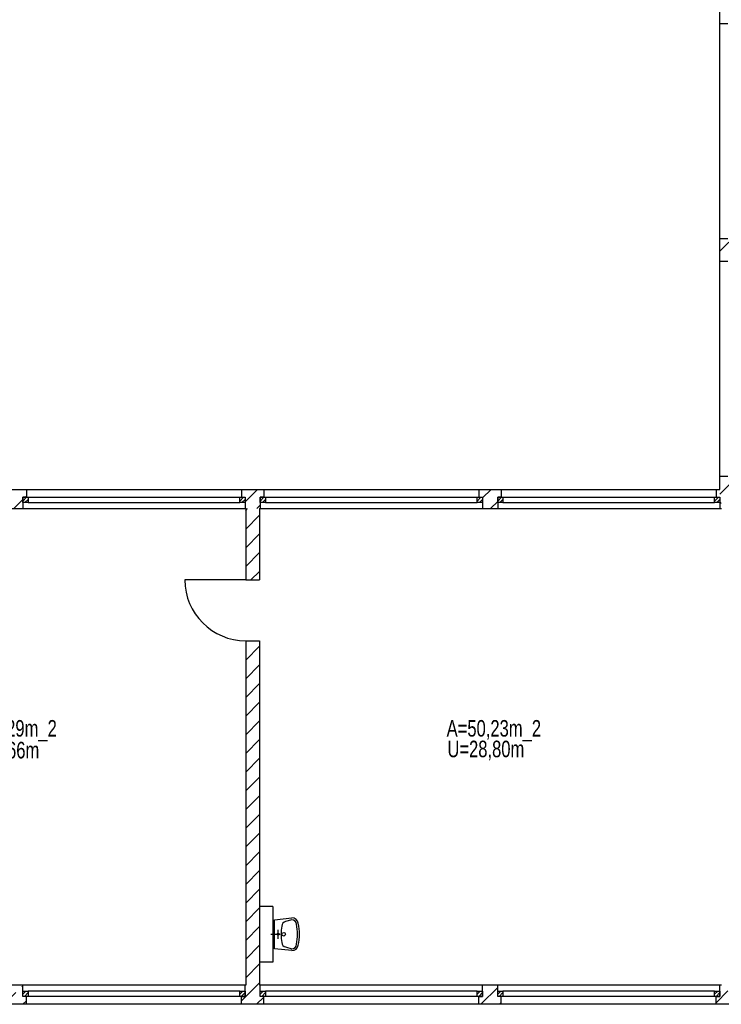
# Model space of a CAD drawing. Header units: metres. Extents: x 940 to 7099, y 1771 to 4983.
# Tile 8 of 12: x 4567 to 5629, y 1786 to 3276. Entities that reach past the tile are written whole.
import ezdxf

# ---------------------------------------------------------------- set-up
doc = ezdxf.new("R2010")
doc.units = ezdxf.units.M
doc.header["$LTSCALE"] = 100
doc.header["$MEASUREMENT"] = 0
doc.linetypes.add('DASHDOT', pattern=[1, 0.5, -0.25, 0, -0.25])
doc.linetypes.add('HIDDEN', pattern=[0.375, 0.25, -0.125])
for name, color, linetype in [('20', 211, 'Continuous'), ('22', 211, 'Continuous'), ('30', 5, 'Continuous'), ('32', 2, 'Continuous'), ('36', 3, 'Continuous'), ('64', 7, 'Continuous'), ('67', 2, 'Continuous'), ('68', 211, 'Continuous')]:
    doc.layers.add(name, color=color, linetype=linetype)

msp = doc.modelspace()

# ---------------------------------------------------------------- linework, layer by layer
at = {"layer": '20', "linetype": 'Continuous'}
for p, q in [((5267.25, 2551.96), (5280.29, 2565)), ((4909, 2533.1212), (4911.8788, 2536)), ((5279.5743, 2536), (5290.25, 2546.6757)), ((5626.5, 2543.5144), (5628.2052, 2545.2196)), ((4909, 2504.8369), (4930, 2525.8369)), ((4909, 2476.5527), (4930, 2497.5527)), ((4909, 2448.2684), (4930, 2469.2684)), ((4917.0159, 2428), (4930, 2440.9841)), ((4909, 2335.1313), (4909.8687, 2336)), ((4909, 2306.847), (4930, 2327.847)), ((4909, 2278.5628), (4930, 2299.5628)), ((4909, 2250.2785), (4930, 2271.2785)), ((4909, 2221.9942), (4930, 2242.9942)), ((4909, 2193.71), (4930, 2214.71)), ((4909, 2165.4257), (4930, 2186.4257)), ((4909, 2137.1414), (4930, 2158.1414)), ((4909, 2108.8571), (4930, 2129.8571)), ((4909, 2080.5729), (4930, 2101.5729)), ((4909, 2052.2886), (4930, 2073.2886)), ((4909, 2024.0043), (4930, 2045.0043)), ((4909, 1995.7201), (4930, 2016.7201)), ((4909, 1967.4358), (4930, 1988.4358)), ((4909, 1939.1515), (4930, 1960.1515)), ((4909, 1910.8672), (4930, 1931.8672)), ((4909, 1882.583), (4930, 1903.583)), ((4909, 1854.2987), (4930, 1875.2987)), ((4909, 1826.0144), (4930, 1847.0144)), ((4926.2698, 1815), (4930, 1818.7302)), ((4902.5, 1791.2302), (4926.2698, 1815)), ((5264.9654, 1786), (5290.25, 1811.2846)), ((4925.5541, 1786), (4936.5, 1796.9459)), ((5293.2496, 1786), (5295.75, 1788.5004))]:
    msp.add_line(p, q, dxfattribs=at)
at = {"layer": '22', "linetype": 'HIDDEN'}
for p, q in [((5626.5, 2925.3521), (5639.8979, 2938.75)), ((5626.5, 2557.6566), (5648.3434, 2579.5)), ((4908, 2546.2634), (4926.7366, 2565)), ((4558.3254, 2536), (4571.75, 2549.4246)), ((4575.3254, 2553), (4577.25, 2554.9246)), ((4926.0209, 2536), (4931, 2540.9791)), ((4543.7164, 1786), (4571.75, 1814.0336)), ((5621, 1788.4812), (5647.5188, 1815)), ((4572.0007, 1786), (4577.25, 1791.2493))]:
    msp.add_line(p, q, dxfattribs=at)
at = {"layer": '32', "color": 7, "linetype": 'Continuous'}
for p, q in [((5626.5, 3269.5), (5626.5, 4006)), ((5626.5, 2910.25), (5626.5, 2944.25)), ((5626.5, 2565), (5626.5, 2585)), ((4543.251, 2565), (4577.25, 2565)), ((4902.5, 2565), (4936.5, 2565)), ((5261.75, 2565), (5295.75, 2565)), ((5621, 2565), (5626.5, 2565)), ((4548.751, 2536), (4571.75, 2536)), ((4908, 2536), (4909, 2536)), ((4909, 2536), (4909, 2428)), ((4930, 2536), (4931, 2536)), ((4930, 2536), (4930, 2428)), ((5267.25, 2536), (5290.25, 2536)), ((5626.5, 2536), (5629, 2536)), ((4909, 2336), (4909, 1815)), ((4930, 2336), (4930, 1815)), ((4950, 1934), (4930, 1934)), ((4930, 1934), (4930, 1850)), ((4950, 1934), (4950, 1850)), ((4950, 1850), (4930, 1850)), ((4571.75, 1815), (4548.75, 1815)), ((4909, 1815), (4908, 1815)), ((4931, 1815), (4930, 1815)), ((5290.25, 1815), (5267.25, 1815)), ((5629, 1815), (5626.5, 1815)), ((4577.25, 1786), (4543.25, 1786)), ((4936.5, 1786), (4902.5, 1786)), ((5295.75, 1786), (5261.75, 1786)), ((5655, 1786), (5621, 1786))]:
    msp.add_line(p, q, dxfattribs=at)
at = {"layer": '36', "linetype": 'Continuous'}
for p, q in [((4952.75, 1914), (4978.875, 1916.75)), ((4952.75, 1870), (4952.75, 1914)), ((4978.875, 1914), (4969.25, 1911.25)), ((4978.875, 1867.25), (4952.75, 1870)), ((4969.25, 1872.75), (4978.875, 1870))]:
    msp.add_line(p, q, dxfattribs=at)
at = {"layer": '36', "linetype": 'DASHDOT'}
for p, q in [((4947.25, 1892), (4961, 1892)), ((4958.25, 1885.125), (4958.25, 1898.875))]:
    msp.add_line(p, q, dxfattribs=at)
at = {"layer": '36', "linetype": 'Continuous'}
for centre, radius in [((4958.25, 1892), 1.375), ((4966.5, 1892), 2.75)]:
    msp.add_circle(centre, radius, dxfattribs=at)
for centre, radius, start, end in [((4970.625, 1904.375), 7.0112, 101.3099, 180), ((4978.875, 1907.125), 9.7227, 8.1301, 90), ((4978.875, 1907.125), 6.875, 0, 90), ((4917, 1892), 70.3941, 347.5926, 12.4074), ((4917, 1892), 73.3792, 347.0054, 12.9946), ((5025.625, 1892), 63.1004, 168.6901, 191.3099), ((4970.625, 1879.625), 6.875, 180, 260.5377), ((4978.875, 1876.875), 6.875, 270, 0), ((4978.875, 1876.875), 9.625, 270, 351.8699)]:
    msp.add_arc(centre, radius, start, end, dxfattribs=at)
at = {"layer": '64', "linetype": 'Continuous'}
for p, q in [((5626.5, 3269.5), (5638.5, 3269.5)), ((5626.5, 2944.25), (5638.5, 2944.25)), ((5626.5, 2910.25), (5638.5, 2910.25)), ((5626.5, 2585), (5638.5, 2585)), ((4577.25, 2565), (4577.25, 2553)), ((4902.5, 2565), (4902.5, 2553)), ((4936.5, 2565), (4936.5, 2553)), ((5261.75, 2565), (5261.75, 2553)), ((5295.75, 2565), (5295.75, 2553)), ((5621, 2565), (5621, 2553)), ((4577.25, 2553), (4571.75, 2553)), ((4571.75, 2553), (4571.75, 2536)), ((4902.5, 2553), (4908, 2553)), ((4908, 2553), (4908, 2536)), ((4936.5, 2553), (4931, 2553)), ((4931, 2553), (4931, 2536)), ((5261.75, 2553), (5267.25, 2553)), ((5267.25, 2553), (5267.25, 2536)), ((5295.75, 2553), (5290.25, 2553)), ((5290.25, 2553), (5290.25, 2536)), ((5621, 2553), (5626.5, 2553)), ((5626.5, 2553), (5626.5, 2536)), ((4909, 2428), (4930, 2428)), ((4909, 2336), (4930, 2336)), ((4571.75, 1798), (4571.75, 1815)), ((4908, 1798), (4908, 1815)), ((4931, 1798), (4931, 1815)), ((5267.25, 1798), (5267.25, 1815)), ((5290.25, 1798), (5290.25, 1815)), ((5626.5, 1798), (5626.5, 1815)), ((4577.25, 1798), (4571.75, 1798)), ((4577.25, 1786), (4577.25, 1798)), ((4902.5, 1786), (4902.5, 1798)), ((4902.5, 1798), (4908, 1798)), ((4936.5, 1798), (4931, 1798)), ((4936.5, 1786), (4936.5, 1798)), ((5261.75, 1786), (5261.75, 1798)), ((5261.75, 1798), (5267.25, 1798)), ((5295.75, 1798), (5290.25, 1798)), ((5295.75, 1786), (5295.75, 1798)), ((5621, 1786), (5621, 1798)), ((5621, 1798), (5626.5, 1798))]:
    msp.add_line(p, q, dxfattribs=at)
at = {"layer": '67', "linetype": 'Continuous'}
for p, q in [((5626.5, 2944.25), (5626.5, 3269.5)), ((5626.5, 2585), (5626.5, 2910.25)), ((4577.25, 2565), (4902.5, 2565)), ((4936.5, 2565), (5261.75, 2565)), ((5295.75, 2565), (5621, 2565)), ((4571.75, 2553), (4579.75, 2553)), ((4571.75, 2545), (4571.75, 2553)), ((4577.25, 2553), (4902.5, 2553)), ((4579.75, 2553), (4579.75, 2545)), ((4579.75, 2553), (4900, 2553)), ((4900, 2553), (4908, 2553)), ((4900, 2545), (4900, 2553)), ((4908, 2553), (4908, 2545)), ((4931, 2553), (4939, 2553)), ((4931, 2545), (4931, 2553)), ((4936.5, 2553), (5261.75, 2553)), ((4939, 2553), (4939, 2545)), ((4939, 2553), (5259.25, 2553)), ((5259.25, 2553), (5267.25, 2553)), ((5259.25, 2545), (5259.25, 2553)), ((5267.25, 2553), (5267.25, 2545)), ((5290.25, 2553), (5298.25, 2553)), ((5290.25, 2545), (5290.25, 2553)), ((5295.75, 2553), (5621, 2553)), ((5298.25, 2553), (5298.25, 2545)), ((5298.25, 2553), (5618.5, 2553)), ((5618.5, 2553), (5626.5, 2553)), ((5618.5, 2545), (5618.5, 2553)), ((5626.5, 2553), (5626.5, 2545)), ((4579.75, 2545), (4571.75, 2545)), ((4571.75, 2536), (4908, 2536)), ((4579.75, 2545), (4900, 2545)), ((4908, 2545), (4900, 2545)), ((4939, 2545), (4931, 2545)), ((4931, 2536), (5267.25, 2536)), ((4939, 2545), (5259.25, 2545)), ((5267.25, 2545), (5259.25, 2545)), ((5298.25, 2545), (5290.25, 2545)), ((5290.25, 2536), (5626.5, 2536)), ((5298.25, 2545), (5618.5, 2545)), ((5626.5, 2545), (5618.5, 2545)), ((4909, 2428), (4817, 2428)), ((4908, 1815), (4571.75, 1815)), ((4571.75, 1798), (4571.75, 1806)), ((4571.75, 1806), (4579.75, 1806)), ((4579.75, 1806), (4579.75, 1798)), ((4900, 1806), (4579.75, 1806)), ((4900, 1798), (4900, 1806)), ((4900, 1806), (4908, 1806)), ((4908, 1806), (4908, 1798)), ((5267.25, 1815), (4931, 1815)), ((4931, 1798), (4931, 1806)), ((4931, 1806), (4939, 1806)), ((4939, 1806), (4939, 1798)), ((5259.25, 1806), (4939, 1806)), ((5259.25, 1798), (5259.25, 1806)), ((5259.25, 1806), (5267.25, 1806)), ((5267.25, 1806), (5267.25, 1798)), ((5626.5, 1815), (5290.25, 1815)), ((5290.25, 1798), (5290.25, 1806)), ((5290.25, 1806), (5298.25, 1806)), ((5298.25, 1806), (5298.25, 1798)), ((5618.5, 1806), (5298.25, 1806)), ((5618.5, 1798), (5618.5, 1806)), ((5618.5, 1806), (5626.5, 1806)), ((5626.5, 1806), (5626.5, 1798)), ((4579.75, 1798), (4571.75, 1798)), ((4902.5, 1798), (4577.25, 1798)), ((4900, 1798), (4579.75, 1798)), ((4908, 1798), (4900, 1798)), ((4939, 1798), (4931, 1798)), ((5261.75, 1798), (4936.5, 1798)), ((5259.25, 1798), (4939, 1798)), ((5267.25, 1798), (5259.25, 1798)), ((5298.25, 1798), (5290.25, 1798)), ((5621, 1798), (5295.75, 1798)), ((5618.5, 1798), (5298.25, 1798)), ((5626.5, 1798), (5618.5, 1798)), ((4902.5, 1786), (4577.25, 1786)), ((5261.75, 1786), (4936.5, 1786)), ((5621, 1786), (5295.75, 1786))]:
    msp.add_line(p, q, dxfattribs=at)
msp.add_arc((4909, 2428), 92, 180, 270, dxfattribs=at)
at = {"layer": '68', "linetype": 'Continuous'}
for p, q in [((4571.75, 2547.3431), (4577.4069, 2553)), ((4575.0637, 2545), (4579.75, 2549.6863)), ((4900, 2547.3431), (4905.6569, 2553)), ((4903.3137, 2545), (4908, 2549.6863)), ((4931, 2547.3431), (4936.6569, 2553)), ((4934.3137, 2545), (4939, 2549.6863)), ((5259.25, 2547.3431), (5264.9069, 2553)), ((5262.5637, 2545), (5267.25, 2549.6863)), ((5290.25, 2547.3431), (5295.9069, 2553)), ((5293.5637, 2545), (5298.25, 2549.6863)), ((5618.5, 2547.3431), (5624.1569, 2553)), ((5621.8137, 2545), (5626.5, 2549.6863)), ((4571.75, 1801.3137), (4576.4363, 1806)), ((4574.0931, 1798), (4579.75, 1803.6569)), ((4900, 1801.3137), (4904.6863, 1806)), ((4902.3431, 1798), (4908, 1803.6569)), ((4931, 1801.3137), (4935.6863, 1806)), ((4933.3431, 1798), (4939, 1803.6569)), ((5259.25, 1801.3137), (5263.9363, 1806)), ((5261.5931, 1798), (5267.25, 1803.6569)), ((5290.25, 1801.3137), (5294.9363, 1806)), ((5292.5931, 1798), (5298.25, 1803.6569)), ((5618.5, 1801.3137), (5623.1863, 1806)), ((5620.8431, 1798), (5626.5, 1803.6569))]:
    msp.add_line(p, q, dxfattribs=at)

# ---------------------------------------------------------------- texts
at = {"layer": '30', "width": 0.75}
for s, p in [('A=50,29m_2', (4480.338, 2190.9908)), ('A=50,23m_2', (5212.9868, 2190.9908)), ('U=28,66m', (4480.338, 2157.9966)), ('U=28,80m', (5214.1762, 2159.7801))]:
    msp.add_text(s, height=25, dxfattribs=at).set_placement(p)

doc.saveas('drawing.dxf')
